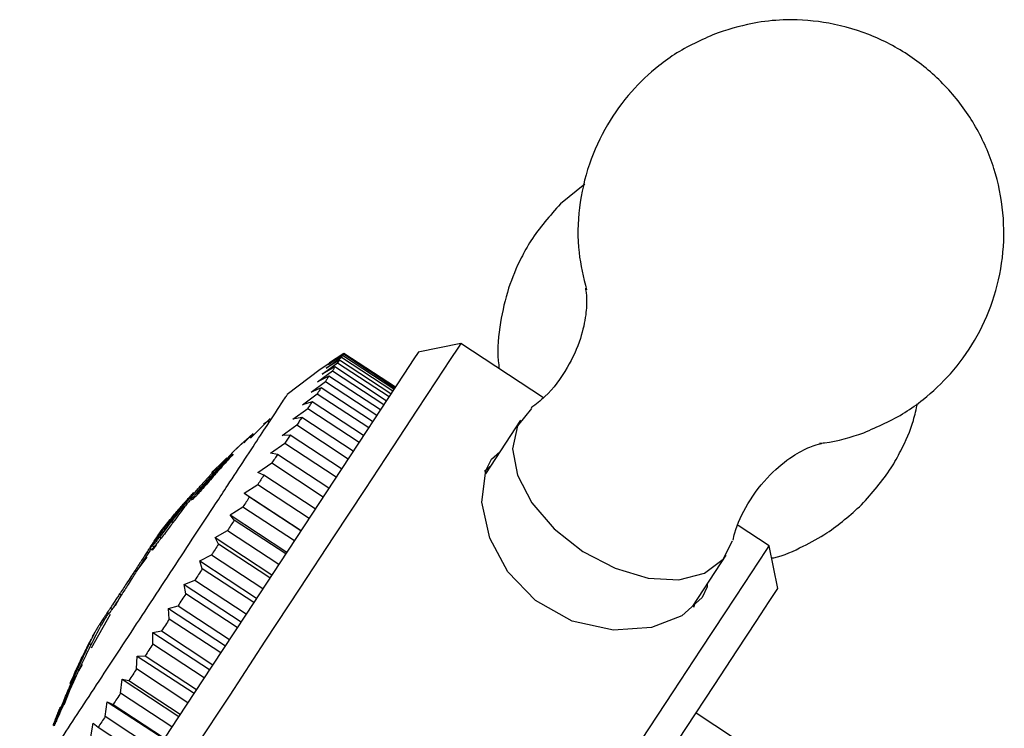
# Model space of a CAD drawing. Header units: millimetres. Extents: x 4096.18 to 4096.356, y 1727.865 to 1728.119.
# Tile 3 of 11: x 4096.186 to 4096.218, y 1727.915 to 1727.939. Entities that reach past the tile are written whole.
import ezdxf

# ---------------------------------------------------------------- set-up
doc = ezdxf.new("R2010")
doc.units = ezdxf.units.MM
doc.layers.add('SANINDUSA', color=3, linetype='Continuous')

msp = doc.modelspace()

# ---------------------------------------------------------------- linework, layer by layer
at = {"layer": 'SANINDUSA'}
for p, q in [((4096.203946, 1727.933185), (4096.203155, 1727.932545)), ((4096.199908, 1727.928001), (4096.198523, 1727.927715)), ((4096.2026, 1727.926233), (4096.199908, 1727.928001)), ((4096.195531, 1727.9272), (4096.196025, 1727.927554)), ((4096.195964, 1727.927462), (4096.195531, 1727.9272)), ((4096.19561, 1727.927321), (4096.196094, 1727.927658)), ((4096.196062, 1727.92761), (4096.19561, 1727.927321)), ((4096.19564, 1727.927366), (4096.19611, 1727.927683)), ((4096.196107, 1727.927679), (4096.19564, 1727.927366)), ((4096.197636, 1727.926364), (4096.195964, 1727.927462)), ((4096.196025, 1727.927554), (4096.197696, 1727.926456)), ((4096.197734, 1727.926512), (4096.196062, 1727.92761)), ((4096.196094, 1727.927658), (4096.197765, 1727.92656)), ((4096.197779, 1727.926581), (4096.196107, 1727.927679)), ((4096.19611, 1727.927683), (4096.197781, 1727.926585)), ((4096.195336, 1727.927153), (4096.194264, 1727.926337)), ((4096.19568, 1727.927382), (4096.195336, 1727.927153)), ((4096.195402, 1727.927004), (4096.195904, 1727.92737)), ((4096.195815, 1727.927235), (4096.195402, 1727.927004)), ((4096.197487, 1727.926137), (4096.195815, 1727.927235)), ((4096.195904, 1727.92737), (4096.197576, 1727.926272)), ((4096.195249, 1727.926753), (4096.195732, 1727.927108)), ((4096.195622, 1727.92694), (4096.195249, 1727.926753)), ((4096.197293, 1727.925842), (4096.195622, 1727.92694)), ((4096.195732, 1727.927108), (4096.197404, 1727.92601)), ((4096.195042, 1727.926421), (4096.195505, 1727.926763)), ((4096.195371, 1727.926558), (4096.195042, 1727.926421)), ((4096.197042, 1727.92546), (4096.195371, 1727.926558)), ((4096.195505, 1727.926763), (4096.197177, 1727.925665)), ((4096.19476, 1727.926008), (4096.195243, 1727.926364)), ((4096.195243, 1727.926364), (4096.196915, 1727.925266)), ((4096.194451, 1727.925539), (4096.194931, 1727.925888)), ((4096.195072, 1727.926103), (4096.19476, 1727.926008)), ((4096.194931, 1727.925888), (4096.196603, 1727.92479)), ((4096.196743, 1727.925005), (4096.195072, 1727.926103)), ((4096.193712, 1727.925559), (4096.193069, 1727.924918)), ((4096.194735, 1727.92559), (4096.194451, 1727.925539)), ((4096.196407, 1727.924492), (4096.194735, 1727.92559)), ((4096.194105, 1727.925011), (4096.194577, 1727.925349)), ((4096.194577, 1727.925349), (4096.196248, 1727.924251)), ((4096.201856, 1727.925502), (4096.200709, 1727.923756)), ((4096.193143, 1727.925064), (4096.192833, 1727.924781)), ((4096.193154, 1727.925058), (4096.192893, 1727.924812)), ((4096.193154, 1727.925058), (4096.193143, 1727.925064)), ((4096.194359, 1727.925018), (4096.194105, 1727.925011)), ((4096.196031, 1727.92392), (4096.194359, 1727.925018)), ((4096.192832, 1727.924782), (4096.192505, 1727.924476)), ((4096.192595, 1727.924563), (4096.192884, 1727.924832)), ((4096.192817, 1727.924766), (4096.192595, 1727.924563)), ((4096.192884, 1727.924832), (4096.192832, 1727.924782)), ((4096.192848, 1727.924772), (4096.192832, 1727.924782)), ((4096.192898, 1727.924822), (4096.192848, 1727.924772)), ((4096.192898, 1727.924822), (4096.192884, 1727.924832)), ((4096.193723, 1727.92443), (4096.194187, 1727.924756)), ((4096.194187, 1727.924756), (4096.195859, 1727.923658)), ((4096.192505, 1727.924476), (4096.191369, 1727.923213)), ((4096.192133, 1727.924115), (4096.192304, 1727.924279)), ((4096.192461, 1727.924389), (4096.192377, 1727.924293)), ((4096.19243, 1727.924362), (4096.192484, 1727.924409)), ((4096.193947, 1727.924391), (4096.193723, 1727.92443)), ((4096.195619, 1727.923293), (4096.193947, 1727.924391)), ((4096.200905, 1727.924237), (4096.201179, 1727.924472)), ((4096.191442, 1727.923363), (4096.192049, 1727.92403)), ((4096.192049, 1727.92403), (4096.191809, 1727.923786)), ((4096.19186, 1727.92384), (4096.192133, 1727.924115)), ((4096.193309, 1727.9238), (4096.193764, 1727.924112)), ((4096.193764, 1727.924112), (4096.195436, 1727.923014)), ((4096.200859, 1727.923984), (4096.200686, 1727.923837)), ((4096.191809, 1727.923786), (4096.19186, 1727.92384)), ((4096.191904, 1727.923723), (4096.191877, 1727.923741)), ((4096.193503, 1727.923714), (4096.193309, 1727.9238)), ((4096.195175, 1727.922616), (4096.193503, 1727.923714)), ((4096.191432, 1727.923354), (4096.191442, 1727.923363)), ((4096.192868, 1727.923129), (4096.193308, 1727.923417)), ((4096.193308, 1727.923417), (4096.194979, 1727.922319)), ((4096.191146, 1727.922994), (4096.191132, 1727.923003)), ((4096.19122, 1727.922958), (4096.191182, 1727.922983)), ((4096.191393, 1727.92314), (4096.191359, 1727.923163)), ((4096.193034, 1727.923001), (4096.192868, 1727.923129)), ((4096.192868, 1727.923129), (4096.194715, 1727.921916)), ((4096.194706, 1727.921903), (4096.193034, 1727.923001)), ((4096.190808, 1727.922665), (4096.190825, 1727.922653)), ((4096.191003, 1727.922781), (4096.190958, 1727.92281)), ((4096.191119, 1727.922945), (4096.191166, 1727.922914)), ((4096.192404, 1727.922422), (4096.192825, 1727.922683)), ((4096.192825, 1727.922683), (4096.194497, 1727.921585)), ((4096.192543, 1727.922252), (4096.192404, 1727.922422)), ((4096.192404, 1727.922422), (4096.19425, 1727.921209)), ((4096.190545, 1727.922175), (4096.190496, 1727.922207)), ((4096.194214, 1727.921154), (4096.192543, 1727.922252)), ((4096.209938, 1727.921413), (4096.208931, 1727.922075)), ((4096.190078, 1727.921675), (4096.190053, 1727.921691)), ((4096.19016, 1727.921661), (4096.190107, 1727.921696)), ((4096.190118, 1727.92184), (4096.190166, 1727.921902)), ((4096.191921, 1727.921686), (4096.192322, 1727.921917)), ((4096.192322, 1727.921917), (4096.193994, 1727.920819)), ((4096.189996, 1727.921438), (4096.189873, 1727.921275)), ((4096.189934, 1727.92138), (4096.189876, 1727.921418)), ((4096.192029, 1727.921471), (4096.191921, 1727.921686)), ((4096.191921, 1727.921686), (4096.193767, 1727.920473)), ((4096.193701, 1727.920373), (4096.192029, 1727.921471)), ((4096.210225, 1727.920028), (4096.209938, 1727.921413)), ((4096.189709, 1727.921218), (4096.189749, 1727.921192)), ((4096.18979, 1727.921341), (4096.189873, 1727.921286)), ((4096.191423, 1727.920929), (4096.191802, 1727.921125)), ((4096.191802, 1727.921125), (4096.193474, 1727.920027)), ((4096.207457, 1727.919458), (4096.208542, 1727.92111)), ((4096.1897, 1727.921048), (4096.189327, 1727.920554)), ((4096.191502, 1727.920669), (4096.191423, 1727.920929)), ((4096.191423, 1727.920929), (4096.193269, 1727.919716)), ((4096.189297, 1727.92049), (4096.189251, 1727.92052)), ((4096.193174, 1727.919571), (4096.191502, 1727.920669)), ((4096.190916, 1727.920157), (4096.191261, 1727.920301)), ((4096.190967, 1727.919854), (4096.190916, 1727.920157)), ((4096.190916, 1727.920157), (4096.192762, 1727.918944)), ((4096.191261, 1727.920301), (4096.192932, 1727.919203)), ((4096.188857, 1727.919818), (4096.188662, 1727.919469)), ((4096.188866, 1727.919812), (4096.18881, 1727.919849)), ((4096.192639, 1727.918756), (4096.190967, 1727.919854)), ((4096.190405, 1727.919379), (4096.190713, 1727.919467)), ((4096.190713, 1727.919467), (4096.192384, 1727.918369)), ((4096.207496, 1727.919423), (4096.207545, 1727.919592)), ((4096.188502, 1727.919184), (4096.187885, 1727.918081)), ((4096.188455, 1727.919214), (4096.188412, 1727.919243)), ((4096.188413, 1727.919245), (4096.188472, 1727.919206)), ((4096.188455, 1727.919214), (4096.18846, 1727.91923)), ((4096.188564, 1727.919347), (4096.188506, 1727.919385)), ((4096.190428, 1727.919034), (4096.190405, 1727.919379)), ((4096.190405, 1727.919379), (4096.192251, 1727.918166)), ((4096.188281, 1727.919043), (4096.18816, 1727.918859)), ((4096.188214, 1727.918823), (4096.18816, 1727.918859)), ((4096.188324, 1727.919015), (4096.188214, 1727.918823)), ((4096.188324, 1727.919015), (4096.188281, 1727.919043)), ((4096.1921, 1727.917936), (4096.190428, 1727.919034)), ((4096.188058, 1727.918704), (4096.18803, 1727.918641)), ((4096.188064, 1727.918712), (4096.188068, 1727.918718)), ((4096.189891, 1727.918216), (4096.189894, 1727.918601)), ((4096.189894, 1727.918601), (4096.190174, 1727.918647)), ((4096.189894, 1727.918601), (4096.19174, 1727.917388)), ((4096.190174, 1727.918647), (4096.191846, 1727.917549)), ((4096.18788, 1727.918197), (4096.187826, 1727.918232)), ((4096.191563, 1727.917118), (4096.189891, 1727.918216)), ((4096.18759, 1727.917553), (4096.187474, 1727.917347)), ((4096.189361, 1727.91741), (4096.189388, 1727.917831)), ((4096.189388, 1727.917831), (4096.18964, 1727.917834)), ((4096.189388, 1727.917831), (4096.191234, 1727.916618)), ((4096.18964, 1727.917834), (4096.191312, 1727.916736)), ((4096.187489, 1727.91738), (4096.187447, 1727.917408)), ((4096.191033, 1727.916312), (4096.189361, 1727.91741)), ((4096.187225, 1727.916985), (4096.187201, 1727.916934)), ((4096.188844, 1727.916621), (4096.188893, 1727.917076)), ((4096.188893, 1727.917076), (4096.189115, 1727.917035)), ((4096.188893, 1727.917076), (4096.190739, 1727.915864)), ((4096.189115, 1727.917035), (4096.190787, 1727.915937)), ((4096.187171, 1727.916674), (4096.187, 1727.916231)), ((4096.190515, 1727.915523), (4096.188844, 1727.916621)), ((4096.187057, 1727.916416), (4096.187027, 1727.916435)), ((4096.188343, 1727.915859), (4096.188412, 1727.916345)), ((4096.188412, 1727.916345), (4096.188605, 1727.916258)), ((4096.188412, 1727.916345), (4096.190258, 1727.915132)), ((4096.188605, 1727.916258), (4096.190277, 1727.91516)), ((4096.210696, 1727.913916), (4096.207562, 1727.915975)), ((4096.186703, 1727.915604), (4096.186682, 1727.915617)), ((4096.186775, 1727.915765), (4096.186752, 1727.915779)), ((4096.187867, 1727.915135), (4096.187951, 1727.915643)), ((4096.187951, 1727.915643), (4096.188117, 1727.915515)), ((4096.190015, 1727.914761), (4096.188343, 1727.915859)), ((4096.186678, 1727.915562), (4096.186657, 1727.915576)), ((4096.188117, 1727.915515), (4096.189789, 1727.914417))]:
    msp.add_line(p, q, dxfattribs=at)
at = {"layer": 'SANINDUSA', "flags": 128}
for points in [[(4096.199908, 1727.928001), (4096.199831, 1727.927884), (4096.199562, 1727.927474), (4096.199108, 1727.926783), (4096.198481, 1727.925829)], [(4096.198523, 1727.927715), (4096.19852, 1727.92771), (4096.198384, 1727.927502), (4096.198052, 1727.926997), (4096.197535, 1727.92621), (4096.19685, 1727.925166), (4096.196018, 1727.9239), (4096.195066, 1727.922451), (4096.194025, 1727.920866), (4096.192928, 1727.919197), (4096.191811, 1727.917496), (4096.19071, 1727.915819), (4096.189659, 1727.914219), (4096.188693, 1727.912749), (4096.187842, 1727.911454), (4096.187135, 1727.910377), (4096.186593, 1727.909552), (4096.186235, 1727.909007), (4096.186071, 1727.908757), (4096.186061, 1727.908742)], [(4096.195964, 1727.927462), (4096.195957, 1727.927451), (4096.19595, 1727.92744), (4096.195943, 1727.927429), (4096.195936, 1727.927418), (4096.195928, 1727.927406), (4096.19592, 1727.927394), (4096.195912, 1727.927382), (4096.195904, 1727.92737)], [(4096.196062, 1727.92761), (4096.196058, 1727.927604), (4096.196054, 1727.927598), (4096.196049, 1727.927591), (4096.196045, 1727.927584), (4096.19604, 1727.927577), (4096.196035, 1727.927569), (4096.19603, 1727.927562), (4096.196025, 1727.927554)], [(4096.196107, 1727.927679), (4096.196106, 1727.927677), (4096.196105, 1727.927676), (4096.196103, 1727.927673), (4096.196102, 1727.927671), (4096.1961, 1727.927668), (4096.196098, 1727.927665), (4096.196096, 1727.927662), (4096.196094, 1727.927658)], [(4096.195815, 1727.927235), (4096.195805, 1727.92722), (4096.195795, 1727.927205), (4096.195785, 1727.927189), (4096.195775, 1727.927173), (4096.195765, 1727.927158), (4096.195754, 1727.927141), (4096.195743, 1727.927125), (4096.195732, 1727.927108)], [(4096.195622, 1727.92694), (4096.195608, 1727.926919), (4096.195594, 1727.926897), (4096.195579, 1727.926876), (4096.195565, 1727.926854), (4096.19555, 1727.926831), (4096.195535, 1727.926809), (4096.19552, 1727.926786), (4096.195505, 1727.926763)], [(4096.195371, 1727.926558), (4096.195355, 1727.926534), (4096.19534, 1727.926511), (4096.195324, 1727.926487), (4096.195308, 1727.926463), (4096.195292, 1727.926438), (4096.195276, 1727.926414), (4096.19526, 1727.926389), (4096.195243, 1727.926364)], [(4096.195072, 1727.926103), (4096.195055, 1727.926077), (4096.195037, 1727.92605), (4096.19502, 1727.926024), (4096.195002, 1727.925997), (4096.194985, 1727.92597), (4096.194967, 1727.925943), (4096.194949, 1727.925916), (4096.194931, 1727.925888)], [(4096.202213, 1727.925884), (4096.201754, 1727.925322), (4096.201594, 1727.924575)], [(4096.198481, 1727.925829), (4096.197701, 1727.924642), (4096.196789, 1727.923253), (4096.195772, 1727.921705), (4096.194679, 1727.920041), (4096.193541, 1727.918309), (4096.192392, 1727.916558), (4096.191263, 1727.91484), (4096.190188, 1727.913204), (4096.189198, 1727.911696), (4096.188321, 1727.910361), (4096.187582, 1727.909236), (4096.187002, 1727.908354), (4096.186599, 1727.90774), (4096.186384, 1727.907412), (4096.186347, 1727.907357)], [(4096.194735, 1727.92559), (4096.194716, 1727.925561), (4096.194696, 1727.925531), (4096.194677, 1727.925501), (4096.194657, 1727.925471), (4096.194637, 1727.925441), (4096.194617, 1727.925411), (4096.194597, 1727.92538), (4096.194577, 1727.925349)], [(4096.194359, 1727.925018), (4096.194338, 1727.924986), (4096.194317, 1727.924953), (4096.194295, 1727.924921), (4096.194274, 1727.924888), (4096.194253, 1727.924856), (4096.194231, 1727.924823), (4096.194209, 1727.92479), (4096.194187, 1727.924756)], [(4096.201594, 1727.924575), (4096.201755, 1727.923716), (4096.202221, 1727.92282), (4096.202952, 1727.921967), (4096.203883, 1727.921234), (4096.20493, 1727.920684), (4096.206002, 1727.920368), (4096.207002, 1727.920312), (4096.207842, 1727.920523), (4096.208447, 1727.92098), (4096.208749, 1727.921581)], [(4096.193947, 1727.924391), (4096.193924, 1727.924356), (4096.193902, 1727.924322), (4096.193879, 1727.924287), (4096.193856, 1727.924252), (4096.193833, 1727.924217), (4096.19381, 1727.924182), (4096.193787, 1727.924147), (4096.193764, 1727.924112)], [(4096.207927, 1727.920174), (4096.207927, 1727.920085), (4096.207759, 1727.919735), (4096.207103, 1727.919133), (4096.206112, 1727.918755), (4096.204874, 1727.918671), (4096.203533, 1727.918968), (4096.202343, 1727.919639), (4096.201445, 1727.920567), (4096.20085, 1727.92167), (4096.200595, 1727.922842), (4096.200722, 1727.923865), (4096.200905, 1727.924237), (4096.200905, 1727.924237)], [(4096.193503, 1727.923714), (4096.193479, 1727.923678), (4096.193455, 1727.923641), (4096.19343, 1727.923604), (4096.193406, 1727.923567), (4096.193381, 1727.923529), (4096.193357, 1727.923492), (4096.193332, 1727.923455), (4096.193308, 1727.923417)], [(4096.193034, 1727.923001), (4096.193008, 1727.922962), (4096.192982, 1727.922922), (4096.192956, 1727.922882), (4096.19293, 1727.922843), (4096.192904, 1727.922803), (4096.192878, 1727.922763), (4096.192852, 1727.922723), (4096.192825, 1727.922683)], [(4096.192543, 1727.922252), (4096.192515, 1727.922211), (4096.192488, 1727.922169), (4096.19246, 1727.922127), (4096.192433, 1727.922085), (4096.192405, 1727.922043), (4096.192377, 1727.922001), (4096.19235, 1727.921959), (4096.192322, 1727.921917)], [(4096.192029, 1727.921471), (4096.192001, 1727.921428), (4096.191973, 1727.921385), (4096.191944, 1727.921342), (4096.191916, 1727.921299), (4096.191888, 1727.921255), (4096.191859, 1727.921212), (4096.191831, 1727.921169), (4096.191802, 1727.921125)], [(4096.208511, 1727.919241), (4096.209137, 1727.920194), (4096.209592, 1727.920886), (4096.209861, 1727.921295), (4096.209938, 1727.921413)], [(4096.191502, 1727.920669), (4096.191472, 1727.920623), (4096.191442, 1727.920577), (4096.191412, 1727.920531), (4096.191382, 1727.920485), (4096.191351, 1727.920439), (4096.191321, 1727.920393), (4096.191291, 1727.920347), (4096.191261, 1727.920301)], [(4096.190967, 1727.919854), (4096.190935, 1727.919805), (4096.190903, 1727.919757), (4096.190872, 1727.919709), (4096.19084, 1727.91966), (4096.190808, 1727.919612), (4096.190776, 1727.919564), (4096.190745, 1727.919515), (4096.190713, 1727.919467)], [(4096.208913, 1727.918032), (4096.209517, 1727.918951), (4096.209943, 1727.9196), (4096.210178, 1727.919958), (4096.210225, 1727.920028)], [(4096.196646, 1727.901178), (4096.197032, 1727.901766), (4096.197611, 1727.902648), (4096.19835, 1727.903773), (4096.199228, 1727.905108), (4096.200218, 1727.906616), (4096.201293, 1727.908252), (4096.202421, 1727.90997), (4096.203571, 1727.91172), (4096.204709, 1727.913453), (4096.205802, 1727.915117), (4096.206819, 1727.916665), (4096.207731, 1727.918053), (4096.208511, 1727.919241)], [(4096.190428, 1727.919034), (4096.190396, 1727.918985), (4096.190365, 1727.918937), (4096.190333, 1727.918889), (4096.190301, 1727.91884), (4096.190269, 1727.918792), (4096.190238, 1727.918744), (4096.190206, 1727.918695), (4096.190174, 1727.918647)], [(4096.189891, 1727.918216), (4096.18986, 1727.918168), (4096.189828, 1727.91812), (4096.189797, 1727.918073), (4096.189766, 1727.918025), (4096.189734, 1727.917977), (4096.189703, 1727.917929), (4096.189671, 1727.917882), (4096.18964, 1727.917834)], [(4096.197762, 1727.901055), (4096.197829, 1727.901158), (4096.198092, 1727.901557), (4096.198543, 1727.902245), (4096.19917, 1727.9032), (4096.199953, 1727.90439), (4096.200864, 1727.905779), (4096.201877, 1727.90732), (4096.202957, 1727.908965), (4096.204071, 1727.910661), (4096.205183, 1727.912352), (4096.206256, 1727.913986), (4096.207256, 1727.915509), (4096.208152, 1727.916872), (4096.208913, 1727.918032)], [(4096.189361, 1727.91741), (4096.189331, 1727.917363), (4096.1893, 1727.917316), (4096.189269, 1727.917269), (4096.189238, 1727.917222), (4096.189207, 1727.917175), (4096.189177, 1727.917128), (4096.189146, 1727.917082), (4096.189115, 1727.917035)], [(4096.188844, 1727.916621), (4096.188814, 1727.916576), (4096.188784, 1727.91653), (4096.188754, 1727.916484), (4096.188724, 1727.916439), (4096.188694, 1727.916394), (4096.188664, 1727.916348), (4096.188635, 1727.916303), (4096.188605, 1727.916258)], [(4096.188343, 1727.915859), (4096.188315, 1727.915816), (4096.188286, 1727.915773), (4096.188258, 1727.915729), (4096.18823, 1727.915686), (4096.188201, 1727.915643), (4096.188173, 1727.915601), (4096.188145, 1727.915558), (4096.188117, 1727.915515)]]:
    msp.add_lwpolyline(points, dxfattribs=at)
at = {"layer": 'SANINDUSA'}
for points, knots in [([(4096.213017, 1727.925096), (4096.213476, 1727.925295), (4096.214157, 1727.92559), (4096.215091, 1727.926263), (4096.215891, 1727.927016), (4096.216673, 1727.928095), (4096.217259, 1727.929374), (4096.217579, 1727.930789), (4096.217596, 1727.93226), (4096.217302, 1727.933712), (4096.216704, 1727.935076), (4096.215825, 1727.936287), (4096.214701, 1727.937288), (4096.21337, 1727.938034), (4096.211946, 1727.938461), (4096.210652, 1727.93856), (4096.209434, 1727.938462), (4096.208706, 1727.938241), (4096.208284, 1727.938113)], [0, 0, 0, 0, 0.068803, 0.102063, 0.158483, 0.219912, 0.284926, 0.351507, 0.418844, 0.486599, 0.554645, 0.622967, 0.69166, 0.761028, 0.832025, 0.895191, 0.939288, 1, 1, 1, 1]), ([(4096.208284, 1727.938113), (4096.207825, 1727.937914), (4096.207144, 1727.937619), (4096.20621, 1727.936946), (4096.205409, 1727.936193), (4096.204628, 1727.935114), (4096.20404, 1727.933834), (4096.203727, 1727.932421), (4096.203687, 1727.931023), (4096.203903, 1727.930146), (4096.204002, 1727.929744)], [0, 0, 0, 0, 0.144601, 0.214503, 0.333079, 0.46218, 0.598819, 0.738749, 0.880269, 1, 1, 1, 1]), ([(4096.203155, 1727.932545), (4096.202812, 1727.932157), (4096.202328, 1727.93161), (4096.201798, 1727.930662), (4096.201428, 1727.929781), (4096.201175, 1727.928653), (4096.201078, 1727.927762), (4096.201149, 1727.927264), (4096.201161, 1727.927179)], [0, 0, 0, 0, 0.261682, 0.369441, 0.550785, 0.744586, 0.956452, 1, 1, 1, 1]), ([(4096.203963, 1727.929798), (4096.203966, 1727.929791), (4096.203971, 1727.929771), (4096.204013, 1727.929474), (4096.203992, 1727.928927), (4096.203821, 1727.928122), (4096.20339, 1727.927166), (4096.202788, 1727.926352), (4096.202353, 1727.926021), (4096.202202, 1727.925906)], [0, 0, 0, 0, 0.065285, 0.186595, 0.325007, 0.486391, 0.674743, 0.887248, 1, 1, 1, 1]), ([(4096.192329, 1727.923385), (4096.192708, 1727.923961), (4096.193465, 1727.925114), (4096.194155, 1727.926164), (4096.19423, 1727.926279), (4096.194267, 1727.926334)], [0, 0, 0, 0, 0.341024, 0.682049, 1, 1, 1, 1]), ([(4096.212945, 1727.922748), (4096.213288, 1727.923135), (4096.213773, 1727.923681), (4096.214299, 1727.924631), (4096.214611, 1727.925327), (4096.214724, 1727.92586), (4096.214763, 1727.926043)], [0, 0, 0, 0, 0.405162, 0.572003, 0.85278, 1, 1, 1, 1]), ([(4096.193701, 1727.925473), (4096.193677, 1727.925468), (4096.1936, 1727.925454), (4096.193539, 1727.925404), (4096.193496, 1727.925371)], [0, 0, 0, 0, 0.315862, 1, 1, 1, 1]), ([(4096.21158, 1727.924752), (4096.211633, 1727.924756), (4096.212125, 1727.924795), (4096.212597, 1727.924955), (4096.213017, 1727.925096)], [0, 0, 0, 0, 0.108852, 1, 1, 1, 1]), ([(4096.208768, 1727.921595), (4096.208785, 1727.921674), (4096.208862, 1727.922052), (4096.209243, 1727.922845), (4096.209915, 1727.923729), (4096.210679, 1727.924341), (4096.211264, 1727.924644), (4096.211613, 1727.924746), (4096.211636, 1727.924749), (4096.211645, 1727.92475)], [0, 0, 0, 0, 0.050386, 0.238626, 0.451003, 0.635133, 0.790828, 0.924763, 1, 1, 1, 1]), ([(4096.191839, 1727.923715), (4096.191904, 1727.923787), (4096.19204, 1727.92394), (4096.192237, 1727.924156), (4096.192366, 1727.924293), (4096.19243, 1727.924362)], [0, 0, 0, 0, 0.311598, 0.654687, 1, 1, 1, 1]), ([(4096.192484, 1727.924409), (4096.192427, 1727.924348), (4096.192313, 1727.924225), (4096.192113, 1727.924005), (4096.191962, 1727.923837), (4096.191877, 1727.923741)], [0, 0, 0, 0, 0.3025226, 0.6051028, 1, 1, 1, 1]), ([(4096.192504, 1727.924396), (4096.192448, 1727.924334), (4096.192335, 1727.924211), (4096.192137, 1727.923989), (4096.191989, 1727.923819), (4096.191904, 1727.923723)], [0, 0, 0, 0, 0.302845, 0.605744, 1, 1, 1, 1]), ([(4096.191877, 1727.923741), (4096.191816, 1727.923673), (4096.191706, 1727.923549), (4096.191533, 1727.923353), (4096.191417, 1727.923227), (4096.191359, 1727.923163)], [0, 0, 0, 0, 0.3707881, 0.6792038, 1, 1, 1, 1]), ([(4096.191369, 1727.923189), (4096.191419, 1727.923244), (4096.191518, 1727.923352), (4096.191675, 1727.92353), (4096.191779, 1727.923647), (4096.191839, 1727.923715)], [0, 0, 0, 0, 0.297982, 0.592819, 1, 1, 1, 1]), ([(4096.191904, 1727.923723), (4096.191845, 1727.923655), (4096.191735, 1727.923529), (4096.191565, 1727.923332), (4096.191451, 1727.923205), (4096.191393, 1727.92314)], [0, 0, 0, 0, 0.371331, 0.679472, 1, 1, 1, 1]), ([(4096.185637, 1727.913197), (4096.185632, 1727.913189), (4096.185551, 1727.913067), (4096.185855, 1727.913528), (4096.18656, 1727.914601), (4096.1877, 1727.916337), (4096.18908, 1727.918438), (4096.190559, 1727.92069), (4096.191656, 1727.92236), (4096.1922, 1727.923187), (4096.192329, 1727.923385)], [0, 0, 0, 0, 0.010688, 0.167389, 0.32409, 0.480791, 0.637492, 0.794193, 0.950894, 1, 1, 1, 1]), ([(4096.191131, 1727.923011), (4096.191181, 1727.923066), (4096.191269, 1727.923165), (4096.191372, 1727.923282), (4096.191416, 1727.923334), (4096.191432, 1727.923354)], [0, 0, 0, 0, 0.450717, 0.794535, 1, 1, 1, 1]), ([(4096.191132, 1727.923003), (4096.191112, 1727.922981), (4096.191073, 1727.922937), (4096.191015, 1727.922873), (4096.190977, 1727.922831), (4096.190958, 1727.92281)], [0, 0, 0, 0, 0.341535, 0.670347, 1, 1, 1, 1]), ([(4096.191018, 1727.922926), (4096.191034, 1727.922943), (4096.191056, 1727.922969), (4096.191088, 1727.923004), (4096.191104, 1727.923022), (4096.191112, 1727.923031)], [0, 0, 0, 0, 0.494571, 0.745987, 1, 1, 1, 1]), ([(4096.191226, 1727.923151), (4096.191221, 1727.923144), (4096.191209, 1727.923126), (4096.191141, 1727.92304), (4096.19107, 1727.922951), (4096.191022, 1727.922891)], [0, 0, 0, 0, 0.198806, 0.452821, 1, 1, 1, 1]), ([(4096.191022, 1727.922891), (4096.19104, 1727.92291), (4096.191067, 1727.92294), (4096.191103, 1727.92298), (4096.191122, 1727.923), (4096.191131, 1727.923011)], [0, 0, 0, 0, 0.498315, 0.748733, 1, 1, 1, 1]), ([(4096.191112, 1727.923031), (4096.191128, 1727.923049), (4096.191152, 1727.923076), (4096.191181, 1727.923107), (4096.191192, 1727.923119), (4096.191198, 1727.923125)], [0, 0, 0, 0, 0.502062, 0.745145, 1, 1, 1, 1]), ([(4096.19112, 1727.922945), (4096.191121, 1727.922952), (4096.191125, 1727.922962), (4096.191144, 1727.922993), (4096.191161, 1727.923017), (4096.19117, 1727.923029)], [0, 0, 0, 0, 0.406992, 0.700043, 1, 1, 1, 1]), ([(4096.191182, 1727.922983), (4096.191167, 1727.92297), (4096.191141, 1727.922946), (4096.191132, 1727.922944), (4096.191128, 1727.922943)], [0, 0, 0, 0, 0.565479, 1, 1, 1, 1]), ([(4096.191274, 1727.923162), (4096.191257, 1727.923142), (4096.191224, 1727.923106), (4096.191177, 1727.923053), (4096.191147, 1727.92302), (4096.191132, 1727.923003)], [0, 0, 0, 0, 0.374297, 0.686126, 1, 1, 1, 1]), ([(4096.19117, 1727.923029), (4096.191178, 1727.923039), (4096.191197, 1727.923064), (4096.191232, 1727.923109), (4096.19126, 1727.923144), (4096.191274, 1727.923162)], [0, 0, 0, 0, 0.246457, 0.622629, 1, 1, 1, 1]), ([(4096.191359, 1727.923163), (4096.19134, 1727.923143), (4096.191294, 1727.923093), (4096.191231, 1727.923028), (4096.191196, 1727.922995), (4096.191182, 1727.922983)], [0, 0, 0, 0, 0.28477, 0.72229, 1, 1, 1, 1]), ([(4096.191198, 1727.923125), (4096.191206, 1727.923133), (4096.191221, 1727.923148), (4096.191227, 1727.923154), (4096.191226, 1727.923152), (4096.191226, 1727.923151)], [0, 0, 0, 0, 0.3939231, 0.7801512, 1, 1, 1, 1]), ([(4096.191393, 1727.92314), (4096.191375, 1727.92312), (4096.19133, 1727.92307), (4096.191268, 1727.923003), (4096.191234, 1727.922971), (4096.19122, 1727.922958)], [0, 0, 0, 0, 0.284117, 0.721025, 1, 1, 1, 1]), ([(4096.191369, 1727.923213), (4096.191354, 1727.923194), (4096.191334, 1727.923168), (4096.191316, 1727.923143), (4096.19131, 1727.923134), (4096.19131, 1727.923132), (4096.19131, 1727.923132)], [0, 0, 0, 0, 0.5970408, 0.7929068, 0.9551441, 1, 1, 1, 1]), ([(4096.19131, 1727.923132), (4096.19131, 1727.923131), (4096.191311, 1727.92313), (4096.191316, 1727.923134), (4096.191325, 1727.923143), (4096.191343, 1727.923161), (4096.191359, 1727.923178), (4096.191369, 1727.923189)], [0, 0, 0, 0, 0.154091, 0.281075, 0.407903, 0.60259, 1, 1, 1, 1]), ([(4096.190112, 1727.921718), (4096.190152, 1727.92177), (4096.190293, 1727.921951), (4096.190559, 1727.922312), (4096.190766, 1727.922578), (4096.190893, 1727.922741)], [0, 0, 0, 0, 0.132983, 0.467464, 1, 1, 1, 1]), ([(4096.190166, 1727.921902), (4096.190222, 1727.921976), (4096.190327, 1727.92211), (4096.190529, 1727.922361), (4096.190683, 1727.922542), (4096.190777, 1727.922653)], [0, 0, 0, 0, 0.314593, 0.576022, 1, 1, 1, 1]), ([(4096.190958, 1727.92281), (4096.190924, 1727.922767), (4096.190835, 1727.922653), (4096.190683, 1727.922456), (4096.190559, 1727.92229), (4096.190496, 1727.922207)], [0, 0, 0, 0, 0.238179, 0.616957, 1, 1, 1, 1]), ([(4096.191003, 1727.922781), (4096.190969, 1727.922737), (4096.190881, 1727.922623), (4096.190731, 1727.922424), (4096.190608, 1727.922258), (4096.190545, 1727.922175)], [0, 0, 0, 0, 0.2382625, 0.6169938, 1, 1, 1, 1]), ([(4096.190849, 1727.922732), (4096.190839, 1727.922721), (4096.190801, 1727.922677), (4096.190743, 1727.922609), (4096.1907, 1727.922556), (4096.19068, 1727.922531)], [0, 0, 0, 0, 0.158941, 0.59703, 1, 1, 1, 1]), ([(4096.190777, 1727.922653), (4096.190823, 1727.922707), (4096.190893, 1727.922787), (4096.190973, 1727.922877), (4096.191003, 1727.922909), (4096.191018, 1727.922926)], [0, 0, 0, 0, 0.492513, 0.737574, 1, 1, 1, 1]), ([(4096.190806, 1727.922661), (4096.190811, 1727.922669), (4096.190822, 1727.922688), (4096.190879, 1727.922761), (4096.19093, 1727.922822), (4096.190952, 1727.922847)], [0, 0, 0, 0, 0.294864, 0.704151, 1, 1, 1, 1]), ([(4096.190893, 1727.922741), (4096.190869, 1727.922717), (4096.190835, 1727.922683), (4096.190808, 1727.922659), (4096.190807, 1727.92266), (4096.190806, 1727.922661)], [0, 0, 0, 0, 0.536939, 0.761922, 1, 1, 1, 1]), ([(4096.190952, 1727.922847), (4096.190941, 1727.922836), (4096.190924, 1727.922818), (4096.19089, 1727.92278), (4096.190865, 1727.922752), (4096.190851, 1727.922735), (4096.190849, 1727.922732)], [0, 0, 0, 0, 0.414061, 0.651659, 0.9519, 1, 1, 1, 1]), ([(4096.191137, 1727.922934), (4096.19113, 1727.922925), (4096.191103, 1727.922895), (4096.191058, 1727.922844), (4096.191022, 1727.922802), (4096.191003, 1727.922781)], [0, 0, 0, 0, 0.1636219, 0.5812723, 1, 1, 1, 1]), ([(4096.19122, 1727.922958), (4096.191206, 1727.922944), (4096.19118, 1727.922921), (4096.191171, 1727.922918), (4096.191167, 1727.922916)], [0, 0, 0, 0, 0.564615, 1, 1, 1, 1]), ([(4096.210021, 1727.921014), (4096.210043, 1727.921019), (4096.210403, 1727.92109), (4096.211009, 1727.921375), (4096.211999, 1727.921902), (4096.212582, 1727.922423), (4096.212945, 1727.922748)], [0, 0, 0, 0, 0.02027, 0.320604, 0.577163, 1, 1, 1, 1]), ([(4096.19068, 1727.922531), (4096.190644, 1727.922487), (4096.190568, 1727.922394), (4096.190462, 1727.922258), (4096.190392, 1727.922165), (4096.190357, 1727.922119)], [0, 0, 0, 0, 0.314558, 0.657128, 1, 1, 1, 1]), ([(4096.190357, 1727.922119), (4096.190331, 1727.922084), (4096.190265, 1727.921994), (4096.190181, 1727.921878), (4096.190106, 1727.92177), (4096.190071, 1727.921718), (4096.190053, 1727.921691)], [0, 0, 0, 0, 0.243777, 0.621597, 0.810698, 1, 1, 1, 1]), ([(4096.190496, 1727.922207), (4096.190458, 1727.922157), (4096.190378, 1727.922051), (4096.190249, 1727.92188), (4096.190155, 1727.921758), (4096.190107, 1727.921696)], [0, 0, 0, 0, 0.313928, 0.649648, 1, 1, 1, 1]), ([(4096.190545, 1727.922175), (4096.190507, 1727.922124), (4096.190429, 1727.922018), (4096.190301, 1727.921845), (4096.190208, 1727.921723), (4096.19016, 1727.921661)], [0, 0, 0, 0, 0.314081, 0.64972, 1, 1, 1, 1]), ([(4096.189787, 1727.921337), (4096.189857, 1727.921442), (4096.19, 1727.921661), (4096.190078, 1727.921778), (4096.190118, 1727.92184)], [0, 0, 0, 0, 0.480441, 1, 1, 1, 1]), ([(4096.190082, 1727.921784), (4096.190055, 1727.921743), (4096.189981, 1727.921631), (4096.189901, 1727.921509), (4096.18985, 1727.921432)], [0, 0, 0, 0, 0.368004, 1, 1, 1, 1]), ([(4096.190107, 1727.921696), (4096.190085, 1727.921668), (4096.190026, 1727.921594), (4096.189944, 1727.921494), (4096.189895, 1727.921439), (4096.189876, 1727.921418)], [0, 0, 0, 0, 0.257522, 0.705788, 1, 1, 1, 1]), ([(4096.190053, 1727.921691), (4096.190035, 1727.921664), (4096.19001, 1727.921625), (4096.189989, 1727.921588), (4096.189987, 1727.92158), (4096.189986, 1727.921576)], [0, 0, 0, 0, 0.567865, 0.779819, 1, 1, 1, 1]), ([(4096.190021, 1727.921607), (4096.190032, 1727.92162), (4096.190051, 1727.921642), (4096.190083, 1727.921681), (4096.190103, 1727.921706), (4096.190112, 1727.921718)], [0, 0, 0, 0, 0.400304, 0.695976, 1, 1, 1, 1]), ([(4096.189709, 1727.921218), (4096.189721, 1727.921235), (4096.189755, 1727.921287), (4096.1898, 1727.921356), (4096.18984, 1727.921417), (4096.189851, 1727.921433), (4096.189856, 1727.921441)], [0, 0, 0, 0, 0.156284, 0.469592, 0.72982, 1, 1, 1, 1]), ([(4096.189876, 1727.921418), (4096.189852, 1727.921392), (4096.189814, 1727.92135), (4096.189802, 1727.921345), (4096.189798, 1727.921343)], [0, 0, 0, 0, 0.623313, 1, 1, 1, 1]), ([(4096.189856, 1727.921441), (4096.189858, 1727.921444), (4096.18986, 1727.921447), (4096.189855, 1727.921439), (4096.189854, 1727.921438)], [0, 0, 0, 0, 0.870383, 1, 1, 1, 1]), ([(4096.189934, 1727.92138), (4096.189911, 1727.921353), (4096.189874, 1727.921311), (4096.189863, 1727.921306), (4096.189859, 1727.921304)], [0, 0, 0, 0, 0.622452, 1, 1, 1, 1]), ([(4096.19016, 1727.921661), (4096.190139, 1727.921633), (4096.190081, 1727.921558), (4096.19, 1727.921457), (4096.189953, 1727.921402), (4096.189934, 1727.92138)], [0, 0, 0, 0, 0.257818, 0.705611, 1, 1, 1, 1]), ([(4096.189986, 1727.921576), (4096.189986, 1727.921575), (4096.189988, 1727.921573), (4096.190001, 1727.921585), (4096.190014, 1727.9216), (4096.190021, 1727.921607)], [0, 0, 0, 0, 0.316655, 0.686562, 1, 1, 1, 1]), ([(4096.189709, 1727.921218), (4096.189695, 1727.921197), (4096.189626, 1727.921091), (4096.189478, 1727.920866), (4096.189327, 1727.920635), (4096.189251, 1727.92052)], [0, 0, 0, 0, 0.11073, 0.556734, 1, 1, 1, 1]), ([(4096.189749, 1727.921192), (4096.189735, 1727.92117), (4096.189666, 1727.921064), (4096.189521, 1727.920838), (4096.189372, 1727.920606), (4096.189297, 1727.92049)], [0, 0, 0, 0, 0.110725, 0.556717, 1, 1, 1, 1]), ([(4096.189826, 1727.92131), (4096.189825, 1727.92131), (4096.189809, 1727.921284), (4096.189779, 1727.921237), (4096.189749, 1727.921192)], [0, 0, 0, 0, 0.020973, 1, 1, 1, 1]), ([(4096.189853, 1727.921299), (4096.189851, 1727.921298), (4096.189846, 1727.921294), (4096.189847, 1727.921298), (4096.189848, 1727.921301)], [0, 0, 0, 0, 0.308292, 1, 1, 1, 1]), ([(4096.189251, 1727.92052), (4096.189228, 1727.920484), (4096.189157, 1727.920377), (4096.189047, 1727.92021), (4096.188923, 1727.92002), (4096.188848, 1727.919906), (4096.18881, 1727.919849)], [0, 0, 0, 0, 0.165532, 0.4972, 0.746894, 1, 1, 1, 1]), ([(4096.189297, 1727.92049), (4096.189274, 1727.920454), (4096.189205, 1727.920345), (4096.189098, 1727.920177), (4096.188976, 1727.919985), (4096.188903, 1727.91987), (4096.188866, 1727.919812)], [0, 0, 0, 0, 0.165516, 0.497153, 0.74687, 1, 1, 1, 1]), ([(4096.18881, 1727.919849), (4096.188784, 1727.919809), (4096.188705, 1727.919689), (4096.188595, 1727.919521), (4096.18853, 1727.919422), (4096.188506, 1727.919385)], [0, 0, 0, 0, 0.236403, 0.713844, 1, 1, 1, 1]), ([(4096.188866, 1727.919812), (4096.188841, 1727.919772), (4096.188763, 1727.91965), (4096.188655, 1727.919482), (4096.188589, 1727.919383), (4096.188564, 1727.919347)], [0, 0, 0, 0, 0.236399, 0.713813, 1, 1, 1, 1]), ([(4096.188412, 1727.919243), (4096.188392, 1727.919212), (4096.188347, 1727.919144), (4096.188305, 1727.919079), (4096.188281, 1727.919043)], [0, 0, 0, 0, 0.449565, 1, 1, 1, 1]), ([(4096.18844, 1727.919224), (4096.188422, 1727.919192), (4096.188381, 1727.919122), (4096.188344, 1727.919053), (4096.188324, 1727.919015)], [0, 0, 0, 0, 0.449387, 1, 1, 1, 1]), ([(4096.188506, 1727.919385), (4096.188489, 1727.919359), (4096.188448, 1727.919297), (4096.188408, 1727.919237), (4096.188411, 1727.919241), (4096.188412, 1727.919243)], [0, 0, 0, 0, 0.244271, 0.584905, 1, 1, 1, 1]), ([(4096.188564, 1727.919347), (4096.188547, 1727.919321), (4096.188505, 1727.91926), (4096.18846, 1727.919203), (4096.188457, 1727.91921), (4096.188455, 1727.919214)], [0, 0, 0, 0, 0.244134, 0.584543, 1, 1, 1, 1]), ([(4096.188204, 1727.918814), (4096.188197, 1727.918802), (4096.188143, 1727.918706), (4096.188039, 1727.91851), (4096.187933, 1727.918302), (4096.18788, 1727.918197)], [0, 0, 0, 0, 0.0714075, 0.532945, 1, 1, 1, 1]), ([(4096.18816, 1727.918859), (4096.18815, 1727.918843), (4096.18812, 1727.918798), (4096.188088, 1727.91875), (4096.188068, 1727.918718)], [0, 0, 0, 0, 0.35091, 1, 1, 1, 1]), ([(4096.188068, 1727.918718), (4096.18804, 1727.918665), (4096.187963, 1727.918515), (4096.18788, 1727.918343), (4096.187826, 1727.918232)], [0, 0, 0, 0, 0.358198, 1, 1, 1, 1]), ([(4096.187935, 1727.91847), (4096.187956, 1727.918508), (4096.187983, 1727.918559), (4096.188012, 1727.91861), (4096.188019, 1727.918622)], [0, 0, 0, 0, 0.765488, 1, 1, 1, 1]), ([(4096.187826, 1727.918232), (4096.187781, 1727.918138), (4096.187698, 1727.917963), (4096.187571, 1727.917685), (4096.187488, 1727.917501), (4096.187447, 1727.917408)], [0, 0, 0, 0, 0.369455, 0.683246, 1, 1, 1, 1]), ([(4096.18788, 1727.918197), (4096.187834, 1727.918103), (4096.187748, 1727.91793), (4096.187617, 1727.917655), (4096.187532, 1727.917472), (4096.187489, 1727.91738)], [0, 0, 0, 0, 0.370098, 0.683566, 1, 1, 1, 1]), ([(4096.187543, 1727.917686), (4096.187589, 1727.91778), (4096.187673, 1727.917955), (4096.187774, 1727.918157), (4096.187828, 1727.918262), (4096.18784, 1727.918284)], [0, 0, 0, 0, 0.478837, 0.890569, 1, 1, 1, 1]), ([(4096.187544, 1727.917663), (4096.187577, 1727.917737), (4096.187644, 1727.917885), (4096.187759, 1727.918128), (4096.187844, 1727.918294), (4096.187894, 1727.918391)], [0, 0, 0, 0, 0.2928469, 0.5856287, 1, 1, 1, 1]), ([(4096.187765, 1727.918136), (4096.187728, 1727.918064), (4096.187571, 1727.917754), (4096.187387, 1727.917359), (4096.187262, 1727.917071), (4096.187225, 1727.916985)], [0, 0, 0, 0, 0.176575, 0.754045, 1, 1, 1, 1]), ([(4096.187006, 1727.916401), (4096.187073, 1727.91656), (4096.187206, 1727.916878), (4096.18739, 1727.917312), (4096.187494, 1727.917549), (4096.187544, 1727.917663)], [0, 0, 0, 0, 0.3417, 0.68249, 1, 1, 1, 1]), ([(4096.187201, 1727.916934), (4096.187239, 1727.917021), (4096.187308, 1727.917182), (4096.187424, 1727.917435), (4096.187503, 1727.917602), (4096.187543, 1727.917686)], [0, 0, 0, 0, 0.3733069, 0.6846788, 1, 1, 1, 1]), ([(4096.187447, 1727.917408), (4096.187389, 1727.917278), (4096.187292, 1727.917055), (4096.18715, 1727.916726), (4096.187069, 1727.916533), (4096.187027, 1727.916435)], [0, 0, 0, 0, 0.414113, 0.704479, 1, 1, 1, 1]), ([(4096.187489, 1727.91738), (4096.18743, 1727.917251), (4096.187329, 1727.91703), (4096.187184, 1727.916704), (4096.1871, 1727.916512), (4096.187057, 1727.916416)], [0, 0, 0, 0, 0.415059, 0.704954, 1, 1, 1, 1]), ([(4096.187027, 1727.916435), (4096.186986, 1727.916338), (4096.186917, 1727.916174), (4096.186825, 1727.915953), (4096.186777, 1727.915838), (4096.186752, 1727.915779)], [0, 0, 0, 0, 0.419257, 0.705706, 1, 1, 1, 1]), ([(4096.187057, 1727.916416), (4096.187015, 1727.916319), (4096.186944, 1727.916156), (4096.186849, 1727.915936), (4096.1868, 1727.915822), (4096.186775, 1727.915765)], [0, 0, 0, 0, 0.420092, 0.706125, 1, 1, 1, 1]), ([(4096.18684, 1727.916004), (4096.186866, 1727.916068), (4096.186906, 1727.916163), (4096.186962, 1727.916297), (4096.186991, 1727.916366), (4096.187006, 1727.916401)], [0, 0, 0, 0, 0.495576, 0.7468269, 1, 1, 1, 1]), ([(4096.186755, 1727.915806), (4096.186756, 1727.915806), (4096.186756, 1727.915806), (4096.186761, 1727.915817), (4096.186779, 1727.915859), (4096.186808, 1727.915927), (4096.186832, 1727.915985), (4096.18684, 1727.916004)], [0, 0, 0, 0, 0.053324, 0.124181, 0.259685, 0.757894, 1, 1, 1, 1]), ([(4096.18678, 1727.915916), (4096.186792, 1727.915946), (4096.186816, 1727.916008), (4096.18684, 1727.916067), (4096.186851, 1727.916094), (4096.186854, 1727.916101)], [0, 0, 0, 0, 0.430359, 0.851767, 1, 1, 1, 1]), ([(4096.186854, 1727.916072), (4096.186849, 1727.916058), (4096.186834, 1727.916019), (4096.186811, 1727.915957), (4096.186793, 1727.91591), (4096.186788, 1727.915895)], [0, 0, 0, 0, 0.281206, 0.775667, 1, 1, 1, 1]), ([(4096.186854, 1727.916101), (4096.186861, 1727.916118), (4096.186875, 1727.916151), (4096.186884, 1727.916166), (4096.186884, 1727.916163), (4096.186884, 1727.916162)], [0, 0, 0, 0, 0.3969024, 0.7959568, 1, 1, 1, 1]), ([(4096.186884, 1727.916162), (4096.186882, 1727.916156), (4096.186879, 1727.916143), (4096.186865, 1727.916103), (4096.186856, 1727.916077), (4096.186854, 1727.916072)], [0, 0, 0, 0, 0.444056, 0.887309, 1, 1, 1, 1]), ([(4096.186657, 1727.915576), (4096.186659, 1727.915583), (4096.186662, 1727.915597), (4096.186679, 1727.915646), (4096.186691, 1727.91568), (4096.186694, 1727.915688)], [0, 0, 0, 0, 0.432197, 0.865292, 1, 1, 1, 1]), ([(4096.186682, 1727.915617), (4096.186678, 1727.91561), (4096.18667, 1727.915593), (4096.186659, 1727.915572), (4096.186658, 1727.915574), (4096.186657, 1727.915576)], [0, 0, 0, 0, 0.230852, 0.523816, 1, 1, 1, 1]), ([(4096.186752, 1727.915779), (4096.186741, 1727.915753), (4096.186721, 1727.915707), (4096.186698, 1727.915654), (4096.186687, 1727.91563), (4096.186682, 1727.915617)], [0, 0, 0, 0, 0.399847, 0.696674, 1, 1, 1, 1]), ([(4096.186694, 1727.915688), (4096.186705, 1727.915717), (4096.186726, 1727.915775), (4096.186758, 1727.915859), (4096.186776, 1727.915905), (4096.18678, 1727.915916)], [0, 0, 0, 0, 0.445924, 0.871429, 1, 1, 1, 1]), ([(4096.186775, 1727.915765), (4096.186763, 1727.915738), (4096.186743, 1727.915692), (4096.186719, 1727.91564), (4096.186708, 1727.915616), (4096.186703, 1727.915604)], [0, 0, 0, 0, 0.400156, 0.696835, 1, 1, 1, 1]), ([(4096.186788, 1727.915895), (4096.186782, 1727.915879), (4096.186772, 1727.915855), (4096.186763, 1727.915828), (4096.186758, 1727.915816), (4096.186756, 1727.915809), (4096.186756, 1727.915807), (4096.186755, 1727.915806)], [0, 0, 0, 0, 0.4786868, 0.7077067, 0.820429, 0.9118044, 1, 1, 1, 1]), ([(4096.186703, 1727.915604), (4096.186699, 1727.915596), (4096.186691, 1727.915579), (4096.186683, 1727.915563), (4096.186682, 1727.915564), (4096.186681, 1727.915564)], [0, 0, 0, 0, 0.342838, 0.779022, 1, 1, 1, 1])]:
    msp.add_open_spline(points, degree=3, knots=knots, dxfattribs=at)

doc.saveas('drawing.dxf')
